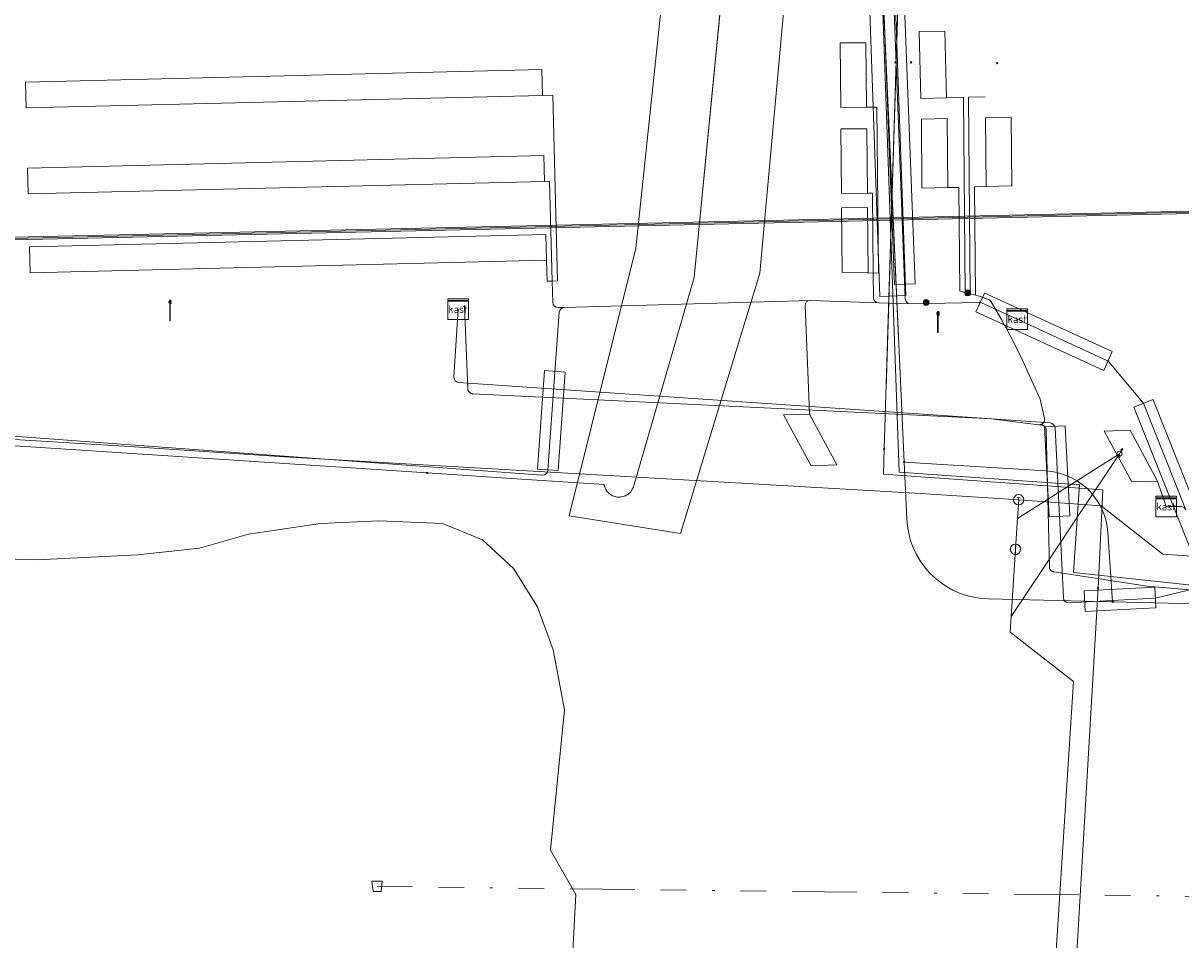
# Model space of a CAD drawing. Header units: metres. Extents: x 151922 to 154458, y 463415 to 464223.
# Tile 72 of 164: x 152931 to 152976, y 464020 to 464055. Entities that reach past the tile are written whole.
import ezdxf
from ezdxf.enums import TextEntityAlignment as Align
from ezdxf.lldxf.tags import DXFTag

# ---------------------------------------------------------------- set-up
doc = ezdxf.new("R2010")
doc.units = ezdxf.units.M
doc.linetypes.add('RI-OVERIG-SO', pattern=[17, 5, -2, 2, -2, 0, -2, 2, -2])
doc.layers.get('0').update_dxf_attribs({"lineweight": 9})
for name, color, linetype, lineweight in [('B-PV-KL-DATA-G', 90, 'KL-DATA-SO', 9), ('B-PV-KL-DATA_HULPSTUK-S', 90, 'Continuous', 9), ('B-PV-KL-DATA_KABELBED-G', 90, 'Continuous', 9), ('B-PV-KL-DATA_MANTELBUIS-G', 90, 'Continuous', 9), ('B-PV-KL-ET_HS-G', 10, 'KL-HS-SO', 9), ('B-PV-KL-ET_HS_MANTELBUIS-G', 10, 'Continuous', 9), ('B-PV-KL-ET_LS-G', 190, 'KL-LS-SO', 9), ('B-PV-KL-ET_LS-S', 190, 'Continuous', 9), ('B-PV-KL-ET_LS_HULPSTUK-S', 190, 'Continuous', 9), ('B-PV-KL-ET_LS_KABELBED-G', 190, 'Continuous', 9), ('B-PV-KL-ET_LS_MANTELBUIS-G', 190, 'Continuous', 9), ('B-PV-KL-GAS_HD-G', 30, 'KL-GAS_HD-SO', 9), ('B-PV-KL-GAS_HD_HULPSTUK-S', 30, 'Continuous', 9), ('B-PV-KL-GAS_LD_HULPSTUK-S', 50, 'Continuous', 9), ('B-PV-KL-WATER-G', 170, 'KL-WATER-SO', 9), ('B-PV-KL-WATER_HULPSTUK-S', 170, 'Continuous', 9), ('B-PV-KL-WATER_MANTELBUIS-G', 170, 'Continuous', 9), ('B-PV-OG-INFO-G', 7, 'Continuous', 9), ('B-PV-RI-VRIJVERVAL-G', 210, 'RI-OVERIG-SO', 9), ('B-PV-RI-VRIJVERVAL_HULPSTUK-S', 210, 'Continuous', 9)]:
    doc.layers.add(name, color=color, linetype=linetype, lineweight=lineweight)
doc.styles.add('NLCS-ISO', font='txt')
doc.styles.get("Standard").update_dxf_attribs({"font": 'arial.ttf'})
tags = doc.linetypes.add('KL-DATA-SO', pattern='A,4,-1,[101,NLCS.SHX,S=0.5,R=0,X=0,Y=0],-1,4,-1,["D",Standard,S=1,R=0,X=-0.25,Y=-0.5],-1.5', length=12.5).pattern_tags.tags
tags[18] = DXFTag(74, 10)
tags = doc.linetypes.add('KL-GAS_HD-SO', pattern='A,4,-1,[69,NLCS.SHX,S=0.5,R=0,X=0,Y=0],-1,4,-1,["H",Standard,S=1,R=0,X=0,Y=-0.5],-2', length=13).pattern_tags.tags
tags[18] = DXFTag(74, 10)
tags = doc.linetypes.add('KL-HS-SO', pattern='A,4,-1,[103,NLCS.SHX,S=0.75,R=0,X=0,Y=0],-1,4,-1,["H",Standard,S=1,R=0,X=0,Y=-0.5],-2', length=13).pattern_tags.tags
tags[18] = DXFTag(74, 10)
tags = doc.linetypes.add('KL-LS-SO', pattern='A,4,-1,[103,NLCS.SHX,S=0.75,R=0,X=0,Y=0],-1,4,-1,["L",Standard,S=1,R=0,X=0,Y=-0.5],-2', length=13).pattern_tags.tags
tags[18] = DXFTag(74, 10)
doc.linetypes.add('KL-WATER-SO', pattern='A,7,-0.5,[168,NLCS.SHX,S=0.75,R=0,X=0.75,Y=0],-2', length=9.5)

# ---------------------------------------------------------------- blocks, each defined once
blk = doc.blocks.new('SKL-WTB_HULP_T STUK-SO')
at = {"color": 0, "linetype": 'ByBlock', "lineweight": 18}
blk.add_circle((0, 0), 1, dxfattribs=at)
at = {"color": 0, "linetype": 'ByBlock', "lineweight": -2, "style": 'NLCS-ISO'}
blk.add_text('T', height=1, dxfattribs=at).set_placement((0, 0), align=Align.MIDDLE_CENTER)
at = {"color": 0, "linetype": 'ByBlock', "lineweight": 18, "style": 'NLCS-ISO', "flags": 1}
for tag, p in [('TYPE', (1.5, 0)), ('OMSCHRIJVING', (1.5, -3)), ('LABEL', (1.5, -1.5))]:
    blk.add_attdef(tag, p, '', height=1, dxfattribs=at)
blk = doc.blocks.new('SKL-WTB_HULP_KB MEETPUNT-SO')
at = {"linetype": 'ByBlock', "lineweight": 18}
h = blk.add_hatch(color=0, dxfattribs=at)
h.dxf.hatch_style = 1
h.paths.add_polyline_path([(0.6, 1.04), (0.26, 0.78), (0.54, 0.61)])
at = {"color": 0, "linetype": 'ByBlock', "lineweight": 18}
for points in [[(-0.4, -0.69), (0.4, 0.69)], [(0.6, 1.04), (0.26, 0.78)], [(0.26, 0.78), (0.54, 0.61)], [(0.6, 1.04), (0.54, 0.61)], [(0, -0.25), (0, -0.8)]]:
    blk.add_lwpolyline(points, dxfattribs=at)
blk.add_circle((0, 0), 0.5, dxfattribs=at)
at = {"color": 0, "linetype": 'ByBlock', "lineweight": 18, "style": 'NLCS-ISO', "flags": 1}
for tag, p in [('TYPE', (1.5, 0)), ('OMSCHRIJVING', (1.5, -3)), ('LABEL', (1.5, -1.5))]:
    blk.add_attdef(tag, p, '', height=1, dxfattribs=at)
blk = doc.blocks.new('SKL-WTB_HULP_AFSLUITER-SO')
at = {"color": 0, "linetype": 'ByBlock', "lineweight": 18}
blk.add_lwpolyline([(0, 0.8), (0, -0.8)], dxfattribs=at)
blk.add_circle((0, 0), 1, dxfattribs=at)
at = {"color": 0, "linetype": 'ByBlock', "lineweight": 18, "style": 'NLCS-ISO', "flags": 1}
for tag, p in [('TYPE', (1.5, 0)), ('OMSCHRIJVING', (1.5, -3)), ('LABEL', (1.5, -1.5))]:
    blk.add_attdef(tag, p, '', height=1, dxfattribs=at)
blk = doc.blocks.new('SKL-WTB_HULP_OVERIG-SO')
at = {"color": 0, "linetype": 'ByBlock', "lineweight": 18}
for points in [[(-0.14, 0.14), (0.14, -0.14)], [(0.14, 0.14), (-0.14, -0.14)]]:
    blk.add_lwpolyline(points, dxfattribs=at)
at = {"color": 0, "linetype": 'ByBlock', "lineweight": 18, "style": 'NLCS-ISO', "flags": 1}
for tag, p in [('TYPE', (1.5, 0)), ('OMSCHRIJVING', (1.5, -3)), ('LABEL', (1.5, -1.5))]:
    blk.add_attdef(tag, p, '', height=1, dxfattribs=at)
blk = doc.blocks.new('SRI-HULP_AFVOER_OPVANG-SO')
at = {"color": 0, "linetype": 'ByBlock', "lineweight": 18}
blk.add_lwpolyline([(-0.75, -1), (-1, 1), (1, 1), (0.75, -1)], close=True, dxfattribs=at)
at = {"color": 0, "linetype": 'ByBlock', "lineweight": 18, "style": 'NLCS-ISO', "flags": 1}
for tag, p in [('TYPE', (1.5, 0)), ('OMSCHRIJVING', (1.5, -3)), ('LABEL', (1.5, -1.5))]:
    blk.add_attdef(tag, p, '', height=1, dxfattribs=at)
blk = doc.blocks.new('SKL-WTB_HULP_KAST-SO')
at = {"color": 0, "linetype": 'ByBlock', "lineweight": 18}
for points in [[(-2, 2), (2, 2), (2, 1.68), (-2, 1.68)], [(-2, 1.52), (2, 1.52), (2, -2), (-2, -2)]]:
    blk.add_lwpolyline(points, close=True, dxfattribs=at)
at = {"color": 0, "linetype": 'ByBlock', "lineweight": 18, "style": 'NLCS-ISO'}
blk.add_text('kast', height=1.5, dxfattribs=at).set_placement((0, 0), align=Align.MIDDLE_CENTER)
at = {"color": 0, "linetype": 'ByBlock', "lineweight": 18, "style": 'NLCS-ISO', "flags": 1}
for tag, p in [('TYPE', (2.5, 0)), ('OMSCHRIJVING', (2.5, -3)), ('LABEL', (2.5, -1.5))]:
    blk.add_attdef(tag, p, '', height=1, dxfattribs=at)
blk = doc.blocks.new('SKL-ET_LS_MAST-SO')
for p, q in [((-0.05, 2.07), (0.05, 2.07)), ((-0.05, -2), (0.05, -2))]:
    blk.add_line(p, q)
for points in [[(-0.18, 1.76), (-0.22, 1.76), (-0.22, 1.84), (-0.18, 1.84), (-0.18, 1.79)], [(-0.18, 1.49), (-0.22, 1.49), (-0.22, 1.57), (-0.18, 1.57), (-0.18, 1.52)], [(-0.18, 1.79), (-0.05, 1.79)], [(-0.18, 1.76), (-0.05, 1.76)], [(-0.18, 1.52), (-0.05, 1.52)], [(-0.18, 1.49), (-0.05, 1.49)], [(-0.05, -2), (-0.05, 2.07)], [(0.05, -2), (0.05, 2.07)], [(0.18, 1.92), (0.05, 1.92)], [(0.18, 1.89), (0.05, 1.89)], [(0.18, 1.66), (0.05, 1.66)], [(0.18, 1.63), (0.05, 1.63)], [(0.18, 1.39), (0.05, 1.39)], [(0.18, 1.36), (0.05, 1.36)], [(0.18, 1.89), (0.22, 1.89), (0.22, 1.97), (0.18, 1.97), (0.18, 1.92)], [(0.18, 1.63), (0.22, 1.63), (0.22, 1.71), (0.18, 1.71), (0.18, 1.66)], [(0.18, 1.36), (0.22, 1.36), (0.22, 1.44), (0.18, 1.44), (0.18, 1.39)]]:
    blk.add_lwpolyline(points)
blk = doc.blocks.new('SKL-WTB_HULP_MOF-SO')
at = {"linetype": 'ByBlock', "lineweight": 18}
h = blk.add_hatch(color=0, dxfattribs=at)
h.dxf.hatch_style = 1
h.paths.add_polyline_path([(-0.5625, 0, 1), (0.5625, 0, 1)])
at = {"color": 0, "linetype": 'ByBlock', "lineweight": 18}
blk.add_circle((0, 0), 0.5625, dxfattribs=at)
at = {"color": 0, "linetype": 'ByBlock', "lineweight": 18, "style": 'NLCS-ISO', "flags": 1}
for tag, p in [('TYPE', (1.5, 0)), ('OMSCHRIJVING', (1.5, -3)), ('LABEL', (1.5, -1.5))]:
    blk.add_attdef(tag, p, '', height=1, dxfattribs=at)

msp = doc.modelspace()

# ---------------------------------------------------------------- linework, layer by layer
at = {"layer": 'B-PV-KL-DATA-G', "ltscale": 0.5, "flags": 128}
for points in [[(152965.98, 464055.098), (152966.979, 464055.119)], [(152966.043, 464052.501), (152965.98, 464055.098)], [(152966.979, 464055.119), (152967.048, 464052.535)], [(152967.048, 464052.535), (152966.043, 464052.501)], [(152967.048, 464052.535), (152967.696, 464052.558), (152967.762, 464045.002)], [(152968.539, 464052.57), (152967.896, 464052.558), (152967.963, 464044.953)], [(152966.069, 464051.706), (152966.092, 464049.031), (152967.091, 464049.056), (152967.069, 464051.727), (152966.069, 464051.706)], [(152968.55, 464051.764), (152968.573, 464049.094), (152969.573, 464049.119), (152969.55, 464051.789), (152968.55, 464051.764)], [(152967.091, 464049.057), (152967.526, 464049.061), (152967.562, 464045.044)], [(152968.573, 464049.094), (152968.126, 464049.09), (152968.163, 464044.897)], [(152968.674, 464044.723), (152968.31, 464044.852), (152967.939, 464044.959), (152967.562, 464045.044)], [(152968.775, 464044.637), (152968.766, 464044.651), (152968.756, 464044.665), (152968.744, 464044.677), (152968.732, 464044.689), (152968.719, 464044.699), (152968.704, 464044.708), (152968.689, 464044.716), (152968.674, 464044.723)], [(152969.911, 464042.547), (152969.546, 464043.251), (152969.168, 464043.948), (152968.775, 464044.637)], [(152948.507, 464041.271), (152948.385, 464044.453)], [(152969.911, 464042.547), (152970.669, 464040.865), (152970.834, 464040.119)], [(152948.697, 464041.078), (152948.68, 464041.08), (152948.662, 464041.083), (152948.646, 464041.087), (152948.629, 464041.094), (152948.613, 464041.101), (152948.598, 464041.11), (152948.584, 464041.12), (152948.571, 464041.131), (152948.558, 464041.144), (152948.547, 464041.157), (152948.537, 464041.172), (152948.529, 464041.187), (152948.522, 464041.203), (152948.516, 464041.219), (152948.511, 464041.236), (152948.508, 464041.254), (152948.507, 464041.271)], [(152970.614, 464039.877), (152968.774, 464040.102), (152968.303, 464040.134), (152948.697, 464041.078)], [(152970.834, 464040.119), (152970.837, 464040.102), (152970.839, 464040.085), (152970.839, 464040.067), (152970.837, 464040.05), (152970.834, 464040.033), (152970.83, 464040.016), (152970.824, 464040), (152970.816, 464039.984), (152970.808, 464039.969), (152970.798, 464039.954), (152970.787, 464039.941), (152970.774, 464039.929), (152970.761, 464039.917), (152970.747, 464039.907), (152970.732, 464039.899), (152970.716, 464039.891), (152970.7, 464039.885), (152970.683, 464039.881), (152970.666, 464039.877), (152970.649, 464039.876), (152970.631, 464039.876), (152970.614, 464039.877)]]:
    msp.add_lwpolyline(points, dxfattribs=at)
at = {"layer": 'B-PV-KL-DATA_KABELBED-G', "ltscale": 0.5, "flags": 128}
for points in [[(152960.52, 464078.852), (152957.28, 464045.574), (152955.387, 464039.068), (152954.948, 464037.562)], [(152965.402, 464038.433), (152963.742, 464075.314), (152963.703, 464076.189), (152963.595, 464078.56)], [(152965.188, 464043.223), (152963.703, 464076.189)], [(152946.932, 464038.011), (152950.193, 464037.798), (152953.783, 464037.567), (152953.794, 464037.516), (152953.809, 464037.467), (152953.828, 464037.419), (152953.852, 464037.373), (152953.879, 464037.329), (152953.91, 464037.288), (152953.945, 464037.249), (152953.983, 464037.214), (152954.024, 464037.182), (152954.067, 464037.154), (152954.113, 464037.13), (152954.161, 464037.11), (152954.21, 464037.094), (152954.26, 464037.082), (152954.312, 464037.075), (152954.363, 464037.073), (152954.415, 464037.075), (152954.466, 464037.082), (152954.517, 464037.093), (152954.566, 464037.108), (152954.614, 464037.128), (152954.66, 464037.152), (152954.704, 464037.179), (152954.745, 464037.211), (152954.783, 464037.246), (152954.818, 464037.284), (152954.85, 464037.325), (152954.878, 464037.368), (152954.902, 464037.414), (152954.921, 464037.462), (152954.937, 464037.511), (152954.948, 464037.562), (152955.387, 464039.068), (152957.28, 464045.574), (152960.144, 464074.994)], [(152775.02, 464026.733), (152823.965, 464035.043), (152854.36, 464038.852), (152859.04, 464039.305), (152863.741, 464039.355), (152875.165, 464038.965), (152880.065, 464041.471), (152896.715, 464041.56), (152922.898, 464039.584), (152946.932, 464038.011)], [(152973.475, 464033.017), (152973.284, 464035.723), (152973.26, 464035.937), (152973.218, 464036.149), (152973.158, 464036.356), (152973.08, 464036.557), (152972.986, 464036.751), (152972.876, 464036.936), (152972.751, 464037.111), (152972.612, 464037.276), (152972.459, 464037.427), (152972.293, 464037.566), (152972.117, 464037.69), (152971.931, 464037.798), (152971.736, 464037.891), (152971.534, 464037.966), (152971.327, 464038.025), (152971.115, 464038.065), (152970.901, 464038.088), (152965.402, 464038.433)], [(152973.475, 464033.017), (152968.668, 464033.132), (152968.382, 464033.151), (152968.099, 464033.196), (152967.821, 464033.265), (152967.55, 464033.359), (152967.288, 464033.476), (152967.038, 464033.616), (152966.801, 464033.778), (152966.579, 464033.959), (152966.375, 464034.16), (152966.188, 464034.377), (152966.022, 464034.611), (152965.877, 464034.858), (152965.754, 464035.117), (152965.655, 464035.386), (152965.579, 464035.662), (152965.529, 464035.945), (152965.503, 464036.23), (152965.402, 464038.433)], [(152973.475, 464033.017), (152999.397, 464032.403)]]:
    msp.add_lwpolyline(points, dxfattribs=at)
at = {"layer": 'B-PV-KL-DATA_MANTELBUIS-G', "ltscale": 0.5, "flags": 128}
for points in [[(152960.52, 464078.852), (152957.28, 464045.574), (152955.387, 464039.068), (152954.948, 464037.562)], [(152965.188, 464043.223), (152963.703, 464076.189)]]:
    msp.add_lwpolyline(points, dxfattribs=at)
at = {"layer": 'B-PV-KL-ET_HS-G', "ltscale": 0.5, "flags": 128}
for points in [[(152314.733, 464052.921), (152344.56, 464035.394), (152387.83, 464009.919), (152405.129, 464000), (152420.522, 463991.581), (152449.998, 463971.252), (152520.496, 463929.73), (152535.226, 463937.58), (152549.855, 463945.796), (152593.44, 463967.033), (152622.731, 463979.717), (152657.482, 463993.765), (152720.782, 464013.379), (152749.85, 464020.734), (152781.277, 464027.937), (152854.802, 464040.074), (152908.205, 464046.628), (152986.263, 464048.368), (153000, 464048.232)], [(154217.325, 463594.831), (154199.464, 463607.851), (154174.772, 463625.744), (154138.46, 463650.947), (154122.54, 463662.087), (154086.172, 463686.18), (154063.405, 463701.058), (154020.381, 463727.137), (154000, 463739.029), (153979.421, 463750), (153959.461, 463760.149), (153937.282, 463770.929), (153921.038, 463778.193), (153909.918, 463783.29), (153863.492, 463805.295), (153845.507, 463815.329), (153833.914, 463821.923), (153804.856, 463836.765), (153777.857, 463851.011), (153726.497, 463876.685), (153698.876, 463888.515), (153630.013, 463912.221), (153545.355, 463937.298), (153500, 463949.418), (153477.115, 463955.58), (153472.948, 463954.084), (153397.664, 463972.899), (153389.981, 463974.891), (153297.059, 464000), (153230.927, 464016.101), (153191.767, 464024.924), (153127.848, 464037.602), (153078.676, 464043.845), (153033.425, 464046.759), (153000, 464048.182), (152986.263, 464048.318), (152908.209, 464046.578), (152854.809, 464040.024), (152781.287, 464027.888), (152749.862, 464020.685), (152720.796, 464013.331), (152657.499, 463993.718), (152622.75, 463979.671), (152593.461, 463966.988), (152549.878, 463945.752), (152535.25, 463937.536), (152520.495, 463929.673), (152449.971, 463971.21), (152420.496, 463991.538), (152405.025, 464000), (152387.805, 464009.876), (152344.535, 464035.351), (152314.733, 464052.864)], [(152314.733, 464052.806), (152344.51, 464035.308), (152387.78, 464009.833), (152404.92, 464000), (152420.47, 463991.495), (152449.944, 463971.168), (152520.494, 463929.616), (152535.274, 463937.492), (152549.901, 463945.708), (152593.482, 463966.943), (152622.769, 463979.625), (152657.516, 463993.671), (152720.81, 464013.283), (152749.874, 464020.636), (152781.297, 464027.839), (152854.816, 464039.974), (152908.213, 464046.528), (152986.263, 464048.268), (153000, 464048.132)]]:
    msp.add_lwpolyline(points, dxfattribs=at)
at = {"layer": 'B-PV-KL-ET_HS_MANTELBUIS-G', "ltscale": 0.5, "flags": 128}
msp.add_lwpolyline([(152963.838, 464062.496), (152964.466, 464044.84), (152965.466, 464044.876), (152964.838, 464062.532), (152963.838, 464062.496)], dxfattribs=at)
at = {"layer": 'B-PV-KL-ET_LS-G', "ltscale": 0.5, "flags": 128}
for points in [[(152963.38, 464064.104), (152964.301, 464063.524), (152965.208, 464038.036), (152972.19, 464037.553), (152971.956, 464034.161), (152995.575, 464031.625), (152998.143, 464038.619), (152999.462, 464040.58)], [(152948.507, 464041.271), (152948.385, 464044.453)], [(152948.697, 464041.078), (152948.68, 464041.08), (152948.662, 464041.083), (152948.646, 464041.087), (152948.629, 464041.094), (152948.613, 464041.101), (152948.598, 464041.11), (152948.584, 464041.12), (152948.571, 464041.131), (152948.558, 464041.144), (152948.547, 464041.157), (152948.537, 464041.172), (152948.529, 464041.187), (152948.522, 464041.203), (152948.516, 464041.219), (152948.511, 464041.236), (152948.508, 464041.254), (152948.507, 464041.271)], [(152970.724, 464039.864), (152968.774, 464040.102), (152968.303, 464040.134), (152948.697, 464041.078)], [(152970.899, 464039.67), (152970.898, 464039.688), (152970.895, 464039.705), (152970.891, 464039.723), (152970.885, 464039.739), (152970.878, 464039.756), (152970.869, 464039.771), (152970.859, 464039.786), (152970.848, 464039.8), (152970.835, 464039.812), (152970.822, 464039.824), (152970.807, 464039.834), (152970.792, 464039.843), (152970.775, 464039.85), (152970.759, 464039.856), (152970.742, 464039.861), (152970.724, 464039.864)], [(152971.025, 464034.377), (152970.899, 464039.67)], [(152969.543, 464032.449), (152973.74, 464038.75)], [(152973.74, 464038.75), (152969.79, 464036.247)], [(152949.642, 464009.718), (152951.406, 464013.363), (152952.092, 464015.711), (152952.496, 464018.021), (152952.698, 464021.694), (152951.706, 464023.402), (152952.259, 464028.837), (152951.81, 464031.162), (152951.204, 464032.828), (152950.275, 464034.305), (152949.074, 464035.416), (152947.53, 464036.048), (152945.067, 464036.162), (152942.805, 464036.048), (152940.024, 464035.635), (152938.121, 464035.101), (152935.738, 464034.836), (152931.821, 464034.647), (152928.024, 464034.762)], [(152971.194, 464034.184), (152971.177, 464034.187), (152971.16, 464034.192), (152971.144, 464034.199), (152971.128, 464034.206), (152971.114, 464034.215), (152971.1, 464034.226), (152971.087, 464034.237), (152971.075, 464034.25), (152971.064, 464034.263), (152971.054, 464034.278), (152971.046, 464034.293), (152971.039, 464034.309), (152971.033, 464034.326), (152971.029, 464034.342), (152971.026, 464034.36), (152971.025, 464034.377)], [(152998.433, 464031.257), (152996.259, 464031.432), (152994.163, 464031.616), (152986.577, 464032.256), (152985.358, 464032.273), (152978.265, 464033.326), (152974.808, 464033.628), (152971.194, 464034.184)]]:
    msp.add_lwpolyline(points, dxfattribs=at)
at = {"layer": 'B-PV-KL-ET_LS_KABELBED-G', "ltscale": 0.5, "flags": 128}
for points in [[(152965.446, 464044.752), (152964.739, 464063.312)], [(152963.947, 464052.166), (152963.923, 464054.666), (152962.923, 464054.656), (152962.947, 464052.156), (152963.937, 464052.166)], [(152931.383, 464053.144), (152931.407, 464052.144), (152951.399, 464052.627), (152951.375, 464053.627), (152931.393, 464053.144)], [(152951.778, 464045.438), (152951.978, 464045.443), (152951.799, 464052.639), (152951.399, 464052.627)], [(152964.008, 464045.781), (152964.008, 464045.74), (152964.408, 464045.751), (152964.347, 464052.169), (152963.947, 464052.166)], [(152962.955, 464051.326), (152962.979, 464048.826), (152963.979, 464048.835), (152963.955, 464051.335), (152962.965, 464051.326)], [(152931.467, 464049.814), (152931.491, 464048.815), (152951.482, 464049.298), (152951.458, 464050.297), (152931.477, 464049.815)], [(152951.482, 464049.298), (152951.676, 464049.302), (152951.778, 464045.438)], [(152963.979, 464048.835), (152964.179, 464048.837), (152964.208, 464045.746)], [(152963.984, 464048.281), (152962.984, 464048.271), (152963.008, 464045.771), (152964.008, 464045.781), (152963.984, 464048.271)], [(152931.539, 464046.761), (152931.564, 464045.761), (152951.558, 464046.244), (152951.534, 464047.244), (152931.549, 464046.761)], [(152951.559, 464046.244), (152951.578, 464045.433), (152951.778, 464045.438)], [(152952.242, 464044.417), (152952.009, 464044.41), (152951.932, 464044.423), (152951.866, 464044.464), (152951.821, 464044.528), (152951.803, 464044.604), (152951.778, 464045.438)], [(152964.411, 464044.595), (152964.339, 464044.611), (152964.278, 464044.652), (152964.235, 464044.713), (152964.218, 464044.785), (152964.208, 464045.746)], [(152961.784, 464044.689), (152952.242, 464044.417)], [(152961.716, 464040.986), (152961.571, 464044.481), (152961.584, 464044.562), (152961.629, 464044.63), (152961.697, 464044.675), (152961.778, 464044.689)], [(152964.431, 464044.594), (152961.784, 464044.689)], [(152965.649, 464044.559), (152964.431, 464044.594)], [(152965.446, 464044.752), (152965.463, 464044.677), (152965.508, 464044.614), (152965.573, 464044.573), (152965.649, 464044.559)], [(152969.78, 464043.957), (152968.393, 464044.593), (152968.35, 464044.607), (152968.305, 464044.611), (152965.649, 464044.559)], [(152948.132, 464044.353), (152947.968, 464041.725), (152947.978, 464041.648), (152948.017, 464041.58), (152948.079, 464041.533), (152948.154, 464041.513), (152971.058, 464039.945), (152971.128, 464039.927), (152971.187, 464039.886), (152971.227, 464039.826), (152971.244, 464039.756), (152971.568, 464033.172), (152971.587, 464033.097), (152971.634, 464033.034), (152971.701, 464032.994), (152971.778, 464032.983), (152975.124, 464033.16), (152978.3, 464033.919)], [(152952.242, 464044.417), (152952.171, 464044.401), (152952.11, 464044.361), (152952.067, 464044.302), (152952.048, 464044.231), (152951.61, 464038.131)], [(152969.785, 464043.967), (152969.78, 464043.957)], [(152976.312, 464036.58), (152974.678, 464040.676), (152974.664, 464040.705), (152974.646, 464040.731), (152973.326, 464042.31), (152973.294, 464042.341), (152973.256, 464042.363), (152969.78, 464043.957)], [(152961.716, 464040.986), (152961.737, 464040.288)], [(152951.61, 464038.131), (152951.593, 464038.043), (152951.546, 464037.976), (152951.476, 464037.934), (152951.395, 464037.923), (152919.51, 464040.266)], [(152962.799, 464038.32), (152961.737, 464040.288), (152960.738, 464040.257), (152961.799, 464038.289), (152962.789, 464038.32)], [(152975.213, 464037.692), (152974.152, 464039.66), (152973.152, 464039.629), (152974.214, 464037.661), (152975.203, 464037.692)], [(152975.213, 464037.692), (152975.549, 464036.706)], [(152975.549, 464036.706), (152976.126, 464036.706), (152976.238, 464036.672), (152976.312, 464036.58)]]:
    msp.add_lwpolyline(points, dxfattribs=at)
at = {"layer": 'B-PV-KL-ET_LS_MANTELBUIS-G', "ltscale": 0.5, "flags": 128}
for points in [[(152964.713, 464074.505), (152963.913, 464074.474), (152965.024, 464045.302), (152965.824, 464045.332), (152964.713, 464074.495)], [(152963.838, 464062.496), (152964.466, 464044.84), (152965.466, 464044.876), (152964.838, 464062.532), (152963.838, 464062.496)], [(152968.518, 464044.975), (152968.184, 464044.248), (152973.13, 464041.981), (152973.463, 464042.708), (152968.527, 464044.971)], [(152952.283, 464041.916), (152951.485, 464041.974), (152951.211, 464038.16), (152952.009, 464038.103), (152952.282, 464041.906)], [(152975.038, 464040.854), (152974.295, 464040.558), (152976.823, 464034.218), (152977.566, 464034.514), (152975.042, 464040.845)], [(152971.64, 464039.835), (152970.841, 464039.796), (152971.013, 464036.315), (152971.812, 464036.354), (152971.641, 464039.825)], [(152975.144, 464032.788), (152975.102, 464033.587), (152972.368, 464033.442), (152972.411, 464032.643), (152975.134, 464032.788)]]:
    msp.add_lwpolyline(points, dxfattribs=at)
at = {"layer": 'B-PV-KL-GAS_HD-G', "ltscale": 0.5, "flags": 128}
for points in [[(152969.837, 464036.973), (152973.037, 464036.738), (152975.413, 464034.869), (152997.26, 464033.358), (153002.316, 464036.875), (153013.533, 464046.827), (153078.341, 464041.946), (153147.276, 464027.346), (153285.206, 463997.447), (153486.994, 463946.409), (153512.972, 463939.051)], [(152858.533, 464039.732), (152880.701, 464040.159), (152904.507, 464040.642), (152910.455, 464040.412), (152922.836, 464039.779), (152929.025, 464039.424), (152935.212, 464039.043), (152941.397, 464038.635), (152966.054, 464037.22), (152969.837, 464036.973)], [(152969.792, 464036.275), (152969.837, 464036.973)], [(152969.792, 464036.275), (152969.712, 464035.053)], [(152969.712, 464035.053), (152969.608, 464033.447)], [(152969.608, 464033.447), (152969.503, 464031.84), (152971.961, 464029.938), (152969.196, 463987.034), (152967.814, 463968.742)]]:
    msp.add_lwpolyline(points, dxfattribs=at)
at = {"layer": 'B-PV-KL-WATER-G', "ltscale": 0.5, "flags": 128}
for points in [[(152965.859, 464078.624), (152964.633, 464038.943)], [(152972.914, 464033.563), (152973.099, 464037.358), (152964.603, 464037.963), (152964.633, 464038.943)], [(152972.914, 464033.563), (152970.958, 464000), (152969.763, 463979.575), (152969.009, 463968.93)]]:
    msp.add_lwpolyline(points, dxfattribs=at)
at = {"layer": 'B-PV-KL-WATER_MANTELBUIS-G', "ltscale": 0.5, "flags": 128}
msp.add_lwpolyline([(152964.705, 464041.272), (152965.809, 464076.998)], dxfattribs=at)
at = {"layer": 'B-PV-OG-INFO-G', "ltscale": 0.5, "flags": 128}
msp.add_lwpolyline([(152958.59, 464080.67), (152955.02, 464046.71), (152952.43, 464036.35), (152956.75, 464035.67), (152959.82, 464045.75), (152962.97, 464080.39), (152958.59, 464080.67)], dxfattribs=at)
at = {"layer": 'B-PV-RI-VRIJVERVAL-G', "ltscale": 0.5, "flags": 128}
msp.add_lwpolyline([(152980.77, 464021.57), (152945, 464022)], dxfattribs=at)

# ---------------------------------------------------------------- block references
at = {"layer": 'B-PV-KL-DATA_HULPSTUK-S', "xscale": 0.2, "yscale": 0.2, "zscale": 0.2}
for p in [(152969.007, 464053.876), (152965.402, 464038.433), (152965.402, 464038.433), (152965.402, 464038.433), (152946.932, 464038.011), (152946.932, 464038.011), (152973.475, 464033.017), (152973.475, 464033.017), (152973.475, 464033.017)]:
    msp.add_blockref('SKL-WTB_HULP_OVERIG-SO', p, dxfattribs=at)
at = {"layer": 'B-PV-KL-ET_LS-S', "xscale": 0.2, "yscale": 0.2, "zscale": 0.2}
for p in [(152936.981, 464044.293), (152966.709, 464043.85)]:
    msp.add_blockref('SKL-ET_LS_MAST-SO', p, dxfattribs=at)
at = {"layer": 'B-PV-KL-ET_LS_HULPSTUK-S', "xscale": 0.2, "yscale": 0.2, "zscale": 0.2}
for name, p in [('SKL-WTB_HULP_OVERIG-SO', (152965.074, 464053.908)), ('SKL-WTB_HULP_OVERIG-SO', (152965.674, 464053.905)), ('SKL-WTB_HULP_MOF-SO', (152967.863, 464044.977)), ('SKL-WTB_HULP_KAST-SO', (152948.132, 464044.353)), ('SKL-WTB_HULP_MOF-SO', (152966.252, 464044.612)), ('SKL-WTB_HULP_OVERIG-SO', (152948.385, 464044.453)), ('SKL-WTB_HULP_KAST-SO', (152969.785, 464043.967)), ('SKL-WTB_HULP_KB MEETPUNT-SO', (152973.74, 464038.75)), ('SKL-WTB_HULP_KAST-SO', (152975.549, 464036.706))]:
    msp.add_blockref(name, p, dxfattribs=at)
at = {"layer": 'B-PV-KL-GAS_HD_HULPSTUK-S', "xscale": 0.2, "yscale": 0.2, "zscale": 0.2}
msp.add_blockref('SKL-WTB_HULP_AFSLUITER-SO', (152969.712, 464035.053), dxfattribs=at)
at = {"layer": 'B-PV-KL-GAS_LD_HULPSTUK-S', "xscale": 0.2, "yscale": 0.2, "zscale": 0.2}
msp.add_blockref('SKL-WTB_HULP_T STUK-SO', (152969.837, 464036.973), dxfattribs=at)
at = {"layer": 'B-PV-KL-WATER_HULPSTUK-S', "xscale": 0.2, "yscale": 0.2, "zscale": 0.2}
for p in [(152964.633, 464038.943), (152972.914, 464033.563)]:
    msp.add_blockref('SKL-WTB_HULP_OVERIG-SO', p, dxfattribs=at)
at = {"layer": 'B-PV-RI-VRIJVERVAL_HULPSTUK-S', "xscale": 0.2, "yscale": 0.2, "zscale": 0.2}
msp.add_blockref('SRI-HULP_AFVOER_OPVANG-SO', (152945, 464022), dxfattribs=at)

doc.saveas('drawing.dxf')
